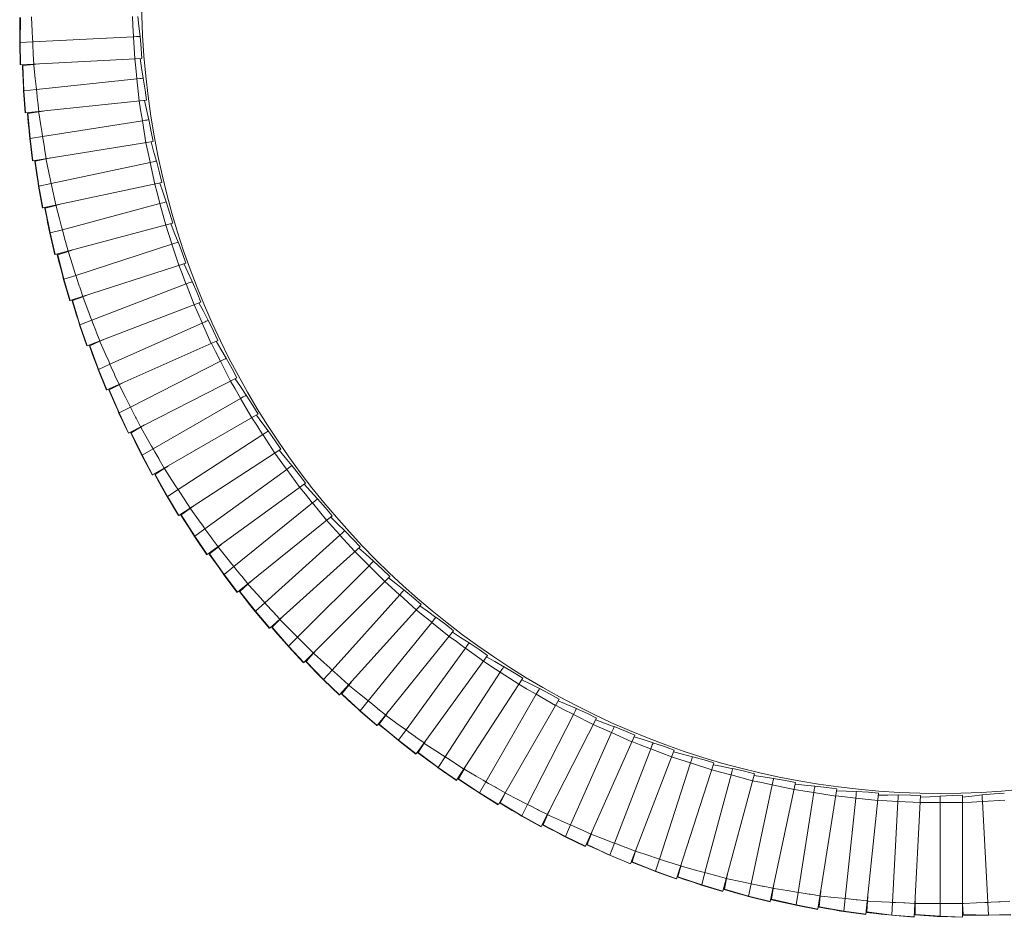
# Model space of a CAD drawing. Header units: millimetres. Extents: x -387 to 348, y -663 to 354.
# Tile 2 of 8: x -386 to -8, y -354 to -10. Entities that reach past the tile are written whole.
import ezdxf

# ---------------------------------------------------------------- set-up
doc = ezdxf.new("R2010")
doc.units = ezdxf.units.MM

msp = doc.modelspace()

# ---------------------------------------------------------------- linework, layer by layer
at = {"color": 7, "linetype": 'Continuous', "lineweight": 15}
for p, q in [((-385.78, -18.45), (-385.64, -8.8)), ((-385.78, -18.45), (-385.91, -18.46)), ((-385.73, -26.99), (-385.91, -18.46)), ((-380.93, -18.2), (-385.78, -18.45)), ((-385.62, -26.99), (-385.78, -18.45)), ((-342.24, -16.17), (-380.93, -18.2)), ((-341.79, -24.69), (-342.24, -16.17)), ((-339.04, -24.55), (-385.62, -26.99)), ((-384.7, -27.25), (-384.84, -27.27)), ((-380.51, -26.81), (-384.7, -27.25)), ((-384.33, -36.9), (-384.7, -27.25)), ((-383.82, -26.89), (-383.8, -27.15)), ((-378.82, -26.63), (-380.51, -26.81)), ((-340.97, -32.34), (-379.5, -36.39)), ((-340.08, -40.83), (-340.97, -32.34)), ((-384.33, -36.9), (-384.46, -36.91)), ((-383.84, -45.42), (-384.46, -36.91)), ((-379.5, -36.39), (-384.33, -36.9)), ((-383.73, -45.41), (-384.33, -36.9)), ((-337.33, -40.54), (-383.73, -45.41)), ((-378.63, -44.97), (-382.79, -45.63)), ((-381.94, -45.23), (-381.9, -45.48)), ((-376.95, -44.7), (-378.63, -44.97)), ((-382.79, -45.63), (-382.93, -45.65)), ((-381.92, -55.24), (-382.79, -45.63)), ((-338.85, -48.42), (-377.12, -54.48)), ((-337.52, -56.85), (-338.85, -48.42)), ((-381.92, -55.24), (-382.04, -55.26)), ((-380.98, -63.73), (-382.04, -55.26)), ((-377.12, -54.48), (-381.92, -55.24)), ((-380.87, -63.71), (-381.92, -55.24)), ((-334.79, -56.42), (-380.87, -63.71)), ((-379.92, -63.88), (-380.06, -63.91)), ((-375.8, -63), (-379.92, -63.88)), ((-378.55, -73.44), (-379.92, -63.88)), ((-379.09, -63.44), (-379.04, -63.69)), ((-374.14, -62.65), (-375.8, -63)), ((-335.9, -64.37), (-373.79, -72.43)), ((-334.12, -72.72), (-335.9, -64.37)), ((-378.55, -73.44), (-378.67, -73.46)), ((-377.16, -81.86), (-378.67, -73.46)), ((-373.79, -72.43), (-378.55, -73.44)), ((-377.06, -81.84), (-378.55, -73.44)), ((-331.43, -72.14), (-377.06, -81.84)), ((-376.1, -81.95), (-376.24, -81.99)), ((-372.03, -80.86), (-376.1, -81.95)), ((-374.23, -91.43), (-376.1, -81.95)), ((-375.29, -81.47), (-375.24, -81.72)), ((-370.39, -80.42), (-372.03, -80.86)), ((-332.11, -80.14), (-369.54, -90.17)), ((-329.91, -88.38), (-332.11, -80.14)), ((-369.54, -90.17), (-374.23, -91.43)), ((-327.24, -87.67), (-372.3, -99.74)), ((-374.23, -91.43), (-374.35, -91.46)), ((-372.41, -99.77), (-374.35, -91.46)), ((-372.3, -99.74), (-374.23, -91.43)), ((-365.72, -97.98), (-367.33, -98.5)), ((-327.51, -95.7), (-364.35, -107.67)), ((-324.87, -103.81), (-327.51, -95.7)), ((-371.34, -99.81), (-371.48, -99.85)), ((-367.33, -98.5), (-371.34, -99.81)), ((-368.98, -109.17), (-371.34, -99.81)), ((-370.56, -99.28), (-370.49, -99.53)), ((-322.25, -102.96), (-366.61, -117.37)), ((-368.98, -109.17), (-369.1, -109.21)), ((-366.72, -117.41), (-369.1, -109.21)), ((-364.35, -107.67), (-368.98, -109.17)), ((-366.61, -117.37), (-368.98, -109.17)), ((-322.1, -110.99), (-358.27, -124.87)), ((-319.04, -118.95), (-322.1, -110.99)), ((-361.72, -115.87), (-365.65, -117.38)), ((-364.9, -116.82), (-364.82, -117.06)), ((-360.13, -115.26), (-361.72, -115.87)), ((-365.65, -117.38), (-365.79, -117.44)), ((-362.81, -126.61), (-365.65, -117.38)), ((-316.46, -117.96), (-360.01, -134.68)), ((-362.81, -126.61), (-362.92, -126.66)), ((-360.12, -134.72), (-362.92, -126.66)), ((-358.27, -124.87), (-362.81, -126.61)), ((-360.01, -134.68), (-362.81, -126.61)), ((-315.89, -125.97), (-351.28, -141.73)), ((-312.42, -133.76), (-315.89, -125.97)), ((-359.05, -134.64), (-359.19, -134.7)), ((-355.2, -132.93), (-359.05, -134.64)), ((-355.73, -143.71), (-359.05, -134.64)), ((-358.32, -134.07), (-358.23, -134.27)), ((-353.65, -132.23), (-355.2, -132.93)), ((-309.9, -132.64), (-352.52, -151.61)), ((-351.28, -141.73), (-355.73, -143.71)), ((-308.91, -140.61), (-343.43, -158.2)), ((-305.04, -148.21), (-308.91, -140.61)), ((-355.73, -143.71), (-355.84, -143.76)), ((-352.62, -151.66), (-355.84, -143.76)), ((-352.52, -151.61), (-355.73, -143.71)), ((-302.58, -146.96), (-344.14, -168.14)), ((-347.8, -149.62), (-351.56, -151.53)), ((-350.87, -150.88), (-350.76, -151.12)), ((-346.29, -148.84), (-347.8, -149.61)), ((-351.56, -151.53), (-351.69, -151.59)), ((-347.76, -160.41), (-351.56, -151.53)), ((-343.43, -158.2), (-347.76, -160.41)), ((-301.17, -154.87), (-334.72, -174.24)), ((-296.91, -162.25), (-301.17, -154.87)), ((-347.76, -160.41), (-347.87, -160.46)), ((-344.24, -168.19), (-347.87, -160.46)), ((-344.14, -168.14), (-347.76, -160.41)), ((-294.52, -160.87), (-334.92, -184.2)), ((-339.54, -165.89), (-343.19, -168)), ((-338.07, -165.04), (-339.54, -165.89)), ((-343.19, -168), (-343.32, -168.07)), ((-338.94, -176.67), (-343.19, -168)), ((-342.54, -167.32), (-342.42, -167.55)), ((-292.7, -168.7), (-325.19, -189.8)), ((-288.05, -175.85), (-292.7, -168.7)), ((-338.94, -176.67), (-339.04, -176.73)), ((-335.01, -184.25), (-339.04, -176.73)), ((-334.72, -174.24), (-338.94, -176.67)), ((-334.92, -184.2), (-338.94, -176.67)), ((-285.74, -174.35), (-324.86, -199.75)), ((-329.01, -180.79), (-330.44, -181.72)), ((-333.97, -184.01), (-334.09, -184.09)), ((-330.44, -181.72), (-333.97, -184.01)), ((-329.27, -192.45), (-333.97, -184.01)), ((-333.35, -183.3), (-333.22, -183.52)), ((-283.51, -182.06), (-314.86, -204.84)), ((-278.5, -188.97), (-283.51, -182.06)), ((-276.27, -187.34), (-314.01, -214.76)), ((-329.27, -192.45), (-329.37, -192.51)), ((-324.95, -199.81), (-329.37, -192.51)), ((-325.19, -189.8), (-329.27, -192.45)), ((-324.86, -199.75), (-329.27, -192.45)), ((-319.14, -196.04), (-320.52, -197.04)), ((-273.64, -194.93), (-303.75, -219.31)), ((-268.27, -201.56), (-273.64, -194.93)), ((-323.93, -199.52), (-324.05, -199.6)), ((-320.52, -197.04), (-323.93, -199.52)), ((-318.79, -207.7), (-323.93, -199.52)), ((-323.35, -198.78), (-323.2, -198.99)), ((-266.13, -199.83), (-302.38, -229.18)), ((-314.86, -204.84), (-318.79, -207.7)), ((-263.11, -207.27), (-291.9, -233.19)), ((-257.4, -213.61), (-263.11, -207.27)), ((-318.79, -207.7), (-318.89, -207.77)), ((-314.1, -214.83), (-318.89, -207.77)), ((-314.01, -214.76), (-318.79, -207.7)), ((-308.49, -210.76), (-309.81, -211.83)), ((-313.09, -214.48), (-313.2, -214.57)), ((-309.81, -211.83), (-313.09, -214.48)), ((-307.53, -222.38), (-313.09, -214.48)), ((-312.53, -213.73), (-312.39, -213.91)), ((-255.35, -211.76), (-290.02, -242.97)), ((-307.53, -222.38), (-307.62, -222.45)), ((-302.47, -229.25), (-307.62, -222.45)), ((-303.75, -219.31), (-307.53, -222.38)), ((-302.38, -229.18), (-307.53, -222.38)), ((-251.94, -219.03), (-279.34, -246.43)), ((-245.91, -225.07), (-251.94, -219.03)), ((-298.35, -226.03), (-301.48, -228.85)), ((-297.08, -224.89), (-298.35, -226.03)), ((-243.96, -223.11), (-276.95, -256.1)), ((-301.48, -228.85), (-301.59, -228.95)), ((-295.51, -236.45), (-301.48, -228.85)), ((-300.98, -228.05), (-300.81, -228.25)), ((-240.18, -230.2), (-266.1, -258.99)), ((-233.84, -235.91), (-240.18, -230.2)), ((-291.9, -233.19), (-295.51, -236.45)), ((-231.99, -233.86), (-263.21, -268.52)), ((-295.51, -236.45), (-295.6, -236.53)), ((-290.1, -243.05), (-295.6, -236.53)), ((-290.02, -242.97), (-295.51, -236.45)), ((-286.15, -239.62), (-289.13, -242.6)), ((-284.95, -238.41), (-286.15, -239.62)), ((-227.85, -240.74), (-252.23, -270.84)), ((-221.22, -246.1), (-227.85, -240.74)), ((-289.13, -242.6), (-289.23, -242.7)), ((-282.78, -249.87), (-289.13, -242.6)), ((-288.68, -241.77), (-288.5, -241.96)), ((-219.48, -243.96), (-248.84, -280.21)), ((-279.34, -246.43), (-282.78, -249.87)), ((-282.78, -249.87), (-282.86, -249.95)), ((-277.03, -256.18), (-282.86, -249.95)), ((-276.95, -256.1), (-282.78, -249.87)), ((-273.26, -252.54), (-276.08, -255.68)), ((-272.13, -251.28), (-273.26, -252.54)), ((-214.98, -250.61), (-237.75, -281.95)), ((-208.08, -255.62), (-214.98, -250.61)), ((-276.08, -255.68), (-276.18, -255.78)), ((-269.36, -262.61), (-276.08, -255.68)), ((-275.67, -254.83), (-275.49, -255.01)), ((-206.46, -253.39), (-233.88, -291.13)), ((-266.1, -258.99), (-269.36, -262.61)), ((-201.61, -259.8), (-222.72, -292.29)), ((-194.46, -264.44), (-201.61, -259.8)), ((-269.36, -262.61), (-269.44, -262.7)), ((-263.28, -268.61), (-269.44, -262.7)), ((-263.21, -268.52), (-269.36, -262.61)), ((-258.65, -263.46), (-259.72, -264.78)), ((-192.96, -262.13), (-218.36, -301.25)), ((-262.37, -268.06), (-262.46, -268.17)), ((-259.72, -264.78), (-262.37, -268.06)), ((-255.29, -274.62), (-262.37, -268.06)), ((-262, -267.19), (-261.81, -267.36)), ((-252.23, -270.84), (-255.29, -274.62)), ((-187.79, -268.28), (-207.16, -301.83)), ((-179.02, -270.15), (-202.34, -310.55)), ((-180.4, -272.54), (-187.79, -268.28)), ((-255.29, -274.62), (-255.37, -274.72)), ((-248.91, -280.3), (-255.37, -274.72)), ((-248.84, -280.21), (-255.29, -274.62)), ((-244.55, -274.92), (-245.55, -276.29)), ((-245.55, -276.29), (-248.02, -279.7)), ((-173.53, -276.02), (-191.12, -310.54)), ((-164.68, -277.43), (-185.86, -318.99)), ((-165.93, -279.89), (-173.53, -276.02)), ((-248.02, -279.7), (-248.11, -279.82)), ((-240.61, -285.89), (-248.02, -279.7)), ((-237.75, -281.95), (-240.61, -285.89)), ((-158.89, -283), (-174.65, -318.39)), ((-151.1, -286.47), (-158.89, -283)), ((-240.61, -285.89), (-240.68, -285.99)), ((-233.94, -291.22), (-240.68, -285.99)), ((-233.88, -291.13), (-240.61, -285.89)), ((-229.87, -285.62), (-230.8, -287.04)), ((-149.98, -283.95), (-168.95, -326.56)), ((-233.09, -290.58), (-233.17, -290.7)), ((-230.8, -287.04), (-233.09, -290.58)), ((-225.36, -296.37), (-233.09, -290.58)), ((-232.82, -289.68), (-232.6, -289.83)), ((-143.91, -289.21), (-157.79, -325.38)), ((-134.96, -289.69), (-151.67, -333.24)), ((-135.95, -292.27), (-143.91, -289.21)), ((-222.71, -292.29), (-225.36, -296.37)), ((-225.36, -296.37), (-225.43, -296.47)), ((-218.42, -301.35), (-225.43, -296.47)), ((-218.36, -301.25), (-225.36, -296.37)), ((-215.5, -297.01), (-217.61, -300.66)), ((-214.65, -295.54), (-215.5, -297.01)), ((-128.62, -294.63), (-140.59, -331.47)), ((-119.65, -294.64), (-134.07, -339)), ((-120.51, -297.26), (-128.62, -294.63)), ((-217.61, -300.66), (-217.68, -300.79)), ((-209.59, -306.04), (-217.61, -300.66)), ((-217.38, -299.74), (-217.16, -299.88)), ((-207.16, -301.83), (-209.59, -306.04)), ((-113.07, -299.23), (-123.1, -336.65)), ((-104.12, -298.77), (-116.19, -343.83)), ((-104.83, -301.44), (-113.07, -299.23)), ((-198.93, -304.65), (-199.71, -306.16)), ((-97.3, -303.02), (-105.35, -340.92)), ((-88.38, -302.09), (-98.08, -347.72)), ((-88.95, -304.79), (-97.3, -303.02)), ((-72.49, -304.59), (-79.79, -350.66)), ((-209.59, -306.04), (-209.65, -306.14)), ((-202.4, -310.65), (-209.65, -306.14)), ((-202.34, -310.55), (-209.59, -306.04)), ((-199.71, -306.16), (-201.62, -309.92)), ((-201.44, -308.99), (-201.22, -309.11)), ((-81.35, -305.98), (-87.41, -344.24)), ((-72.93, -307.31), (-81.35, -305.98)), ((-65.27, -308.1), (-69.32, -346.63)), ((-56.79, -308.99), (-65.27, -308.1)), ((-56.5, -306.24), (-61.37, -352.64)), ((-49.1, -309.37), (-51.13, -348.06)), ((-40.58, -309.82), (-49.1, -309.37)), ((-40.44, -307.06), (-42.88, -353.65)), ((-24.36, -307.04), (-24.36, -353.69)), ((-8.15, -308.93), (-16.67, -309.38)), ((-16.67, -309.38), (-14.64, -348.06)), ((-201.62, -309.92), (-201.69, -310.05)), ((-193.33, -314.87), (-201.62, -309.92)), ((-191.12, -310.54), (-193.33, -314.87)), ((-182.76, -312.92), (-183.45, -314.47)), ((-24.36, -309.8), (-32.89, -309.8)), ((-32.89, -309.8), (-32.89, -348.54)), ((-193.33, -314.87), (-193.38, -314.98)), ((-185.91, -319.09), (-193.38, -314.98)), ((-185.86, -318.99), (-193.33, -314.87)), ((-183.45, -314.47), (-185.17, -318.32)), ((-185.17, -318.32), (-185.23, -318.46)), ((-176.63, -322.84), (-185.17, -318.32)), ((-185.04, -317.39), (-184.81, -317.5)), ((-174.65, -318.39), (-176.63, -322.84)), ((-166.18, -320.34), (-166.79, -321.92)), ((-176.63, -322.84), (-176.68, -322.95)), ((-169, -326.67), (-176.68, -322.95)), ((-168.95, -326.56), (-176.63, -322.84)), ((-166.79, -321.93), (-168.3, -325.86)), ((-168.3, -325.86), (-168.35, -326)), ((-159.54, -329.92), (-168.3, -325.86)), ((-168.22, -324.92), (-167.98, -325.02)), ((-157.79, -325.38), (-159.54, -329.92)), ((-149.76, -328.49), (-151.06, -332.5)), ((-149.23, -326.88), (-149.76, -328.49)), ((-159.54, -329.92), (-159.58, -330.03)), ((-151.71, -333.34), (-159.58, -330.03)), ((-151.67, -333.24), (-159.54, -329.92)), ((-151.03, -331.56), (-150.73, -331.67)), ((-140.59, -331.47), (-142.1, -336.1)), ((-151.06, -332.5), (-151.1, -332.64)), ((-142.1, -336.1), (-151.06, -332.5)), ((-132.4, -334.16), (-133.49, -338.23)), ((-131.96, -332.52), (-132.4, -334.16)), ((-142.1, -336.1), (-142.13, -336.21)), ((-134.1, -339.11), (-142.13, -336.21)), ((-134.07, -339), (-142.1, -336.1)), ((-133.49, -338.23), (-133.53, -338.37)), ((-133.51, -337.29), (-133.26, -337.37)), ((-124.36, -341.35), (-133.49, -338.23)), ((-123.1, -336.65), (-124.36, -341.35)), ((-114.78, -338.91), (-115.65, -343.04)), ((-114.42, -337.25), (-114.78, -338.91)), ((-124.36, -341.35), (-124.39, -341.47)), ((-116.22, -343.94), (-124.39, -341.47)), ((-116.19, -343.83), (-124.36, -341.35)), ((-115.72, -342.1), (-115.47, -342.16)), ((-115.65, -343.04), (-115.68, -343.18)), ((-106.36, -345.67), (-115.65, -343.04)), ((-105.35, -340.92), (-106.36, -345.67)), ((-96.93, -342.74), (-97.59, -346.9)), ((-96.66, -341.06), (-96.93, -342.74)), ((-106.36, -345.67), (-106.39, -345.79)), ((-98.1, -347.83), (-106.39, -345.79)), ((-98.08, -347.72), (-106.36, -345.67)), ((-97.7, -345.96), (-97.45, -346.01)), ((-97.59, -346.9), (-97.61, -347.04)), ((-88.17, -349.05), (-97.59, -346.9)), ((-87.41, -344.24), (-88.17, -349.05)), ((-78.9, -345.62), (-79.34, -349.81)), ((-78.72, -343.93), (-78.9, -345.62)), ((-69.32, -346.63), (-69.83, -351.46)), ((-60.66, -345.86), (-60.75, -347.56)), ((-42.52, -346.84), (-42.52, -348.54)), ((-24.36, -346.87), (-24.27, -348.57)), ((-88.17, -349.05), (-88.19, -349.17)), ((-79.81, -350.77), (-88.19, -349.17)), ((-79.79, -350.66), (-88.17, -349.05)), ((-79.51, -348.88), (-79.25, -348.92)), ((-79.34, -349.81), (-79.36, -349.96)), ((-69.83, -351.46), (-79.34, -349.81)), ((-61.18, -350.85), (-60.93, -350.87)), ((-60.75, -347.56), (-60.97, -351.76)), ((-51.13, -348.06), (-51.38, -352.92)), ((-42.52, -348.54), (-42.52, -352.75)), ((-32.89, -348.54), (-32.89, -353.4)), ((-24.27, -348.57), (-24.05, -352.78)), ((-14.64, -348.06), (-14.39, -352.92)), ((-69.83, -351.46), (-69.84, -351.58)), ((-61.39, -352.75), (-69.84, -351.58)), ((-61.37, -352.64), (-69.83, -351.46)), ((-60.97, -351.76), (-60.98, -351.91)), ((-51.38, -352.92), (-60.97, -351.76)), ((-51.38, -352.92), (-51.39, -353.04)), ((-42.88, -353.76), (-51.39, -353.04)), ((-42.88, -353.65), (-51.38, -352.92)), ((-42.78, -351.85), (-42.52, -351.86)), ((-32.89, -353.4), (-42.52, -352.75)), ((-42.52, -352.75), (-42.52, -352.9)), ((-24.36, -353.69), (-32.89, -353.4)), ((-32.89, -353.4), (-32.89, -353.52)), ((-24.36, -353.8), (-32.89, -353.52)), ((-24.35, -351.89), (-24.1, -351.88)), ((-14.39, -352.92), (-24.05, -352.78)), ((-24.05, -352.78), (-24.04, -352.92)), ((-5.86, -352.76), (-14.39, -352.92)), ((-14.39, -352.92), (-14.38, -353.04)), ((-5.85, -352.87), (-14.38, -353.04))]:
    msp.add_line(p, q, dxfattribs=at)
at = {"color": 7, "linetype": 'Continuous', "lineweight": 15, "flags": 128}
for points in [[(-385.91, -18.46), (-385.89, -17.3), (-385.85, -14.18), (-385.83, -12.32), (-385.79, -8.81)], [(-380.93, -18.2), (-380.99, -17.01), (-381.15, -13.94), (-381.41, -8.94), (-381.43, -8.58)], [(-342.24, -16.17), (-342.24, -16.09), (-342.46, -11.91), (-342.64, -8.49)], [(-339.75, -16.04), (-340.21, -12.08), (-340.63, -8.49)], [(-380.49, -26.72), (-380.68, -22.92), (-380.7, -22.46), (-380.86, -19.42), (-380.93, -18.2)], [(-339.03, -24.55), (-339.29, -20.67), (-339.75, -15.99)], [(-340.97, -32.34), (-340.98, -32.26), (-341.41, -28.1), (-341.77, -24.69)], [(-338.49, -32.08), (-339.16, -28.14), (-339.76, -24.58)], [(-384.46, -36.91), (-384.5, -35.76), (-384.63, -32.64), (-384.7, -30.78), (-384.84, -27.26)], [(-379.5, -36.39), (-379.62, -35.21), (-379.95, -32.15), (-380.47, -27.17), (-380.51, -26.81)], [(-337.32, -40.54), (-337.78, -36.68), (-338.49, -32.03)], [(-378.61, -44.88), (-379, -41.1), (-379.05, -40.63), (-379.37, -37.61), (-379.5, -36.39)], [(-338.85, -48.42), (-338.87, -48.34), (-339.52, -44.21), (-340.05, -40.82)], [(-336.39, -48.03), (-337.26, -44.14), (-338.05, -40.61)], [(-377.12, -54.48), (-377.3, -53.31), (-377.79, -50.27), (-378.57, -45.32), (-378.63, -44.97)], [(-382.04, -55.26), (-382.15, -54.11), (-382.44, -51), (-382.61, -49.15), (-382.93, -45.65)], [(-334.78, -56.41), (-335.45, -52.59), (-336.4, -47.98)], [(-375.79, -62.91), (-376.38, -59.16), (-376.45, -58.69), (-376.93, -55.69), (-377.12, -54.48)], [(-333.46, -63.85), (-334.53, -60.01), (-335.51, -56.53)], [(-335.9, -64.37), (-335.92, -64.29), (-336.79, -60.2), (-337.5, -56.84)], [(-378.67, -73.46), (-378.84, -72.32), (-379.29, -69.23), (-379.56, -67.39), (-380.06, -63.91)], [(-373.79, -72.43), (-374.04, -71.26), (-374.68, -68.25), (-375.72, -63.35), (-375.8, -63)], [(-331.42, -72.14), (-332.28, -68.35), (-333.47, -63.8)], [(-372.02, -80.77), (-372.81, -77.05), (-372.91, -76.6), (-373.54, -73.62), (-373.79, -72.43)], [(-332.11, -80.14), (-332.14, -80.06), (-333.22, -76.02), (-334.1, -72.71)], [(-329.7, -79.5), (-330.98, -75.71), (-332.14, -72.29)], [(-374.35, -91.46), (-374.58, -90.33), (-375.19, -87.27), (-375.55, -85.44), (-376.24, -81.99)], [(-369.54, -90.17), (-369.84, -89.02), (-370.64, -86.05), (-371.94, -81.21), (-372.03, -80.86)], [(-327.23, -87.67), (-328.29, -83.93), (-329.72, -79.45)], [(-367.33, -98.41), (-368.31, -94.74), (-368.43, -94.29), (-369.22, -91.35), (-369.54, -90.17)], [(-327.51, -95.7), (-327.53, -95.62), (-328.83, -91.64), (-329.89, -88.38)], [(-325.13, -94.92), (-326.61, -91.21), (-327.94, -87.86)], [(-322.24, -102.95), (-323.49, -99.27), (-325.15, -94.88)], [(-369.1, -109.21), (-369.38, -108.09), (-370.15, -105.06), (-370.61, -103.26), (-371.48, -99.85)], [(-364.35, -107.67), (-364.72, -106.54), (-365.67, -103.61), (-367.22, -98.85), (-367.33, -98.5)], [(-322.1, -110.99), (-322.13, -110.91), (-323.63, -107), (-324.85, -103.8)], [(-319.77, -110.09), (-321.43, -106.46), (-322.94, -103.18)], [(-361.72, -115.78), (-362.89, -112.17), (-363.04, -111.72), (-363.98, -108.83), (-364.35, -107.67)], [(-316.45, -117.96), (-317.9, -114.35), (-319.79, -110.04)], [(-358.27, -124.87), (-358.69, -123.76), (-359.8, -120.88), (-361.59, -116.21), (-361.72, -115.87)], [(-362.92, -126.66), (-363.26, -125.55), (-364.19, -122.57), (-364.74, -120.79), (-365.79, -117.44)], [(-315.89, -125.97), (-315.92, -125.9), (-317.63, -122.07), (-319.02, -118.94)], [(-313.61, -124.96), (-315.46, -121.42), (-317.14, -118.22)], [(-355.21, -132.83), (-356.57, -129.29), (-356.74, -128.85), (-357.83, -126.01), (-358.27, -124.87)], [(-309.89, -132.64), (-311.52, -129.11), (-313.63, -124.91)], [(-355.84, -143.76), (-356.24, -142.67), (-357.32, -139.74), (-357.97, -138), (-359.19, -134.7)], [(-351.28, -141.73), (-351.77, -140.64), (-353.02, -137.83), (-355.06, -133.26), (-355.2, -132.93)], [(-308.91, -140.61), (-308.95, -140.54), (-310.85, -136.81), (-312.4, -133.75)], [(-306.69, -139.48), (-308.72, -136.04), (-310.56, -132.94)], [(-302.57, -146.95), (-304.38, -143.52), (-306.71, -139.43)], [(-347.82, -149.52), (-349.36, -146.05), (-349.55, -145.62), (-350.79, -142.85), (-351.28, -141.73)], [(-343.43, -158.2), (-343.97, -157.14), (-345.37, -154.4), (-347.64, -149.94), (-347.8, -149.61)], [(-301.17, -154.87), (-301.21, -154.8), (-303.31, -151.17), (-305.02, -148.2)], [(-299.01, -153.62), (-301.22, -150.29), (-303.22, -147.29)], [(-347.87, -160.46), (-348.33, -159.4), (-349.56, -156.53), (-350.3, -154.82), (-351.69, -151.59)], [(-294.51, -160.87), (-296.5, -157.53), (-299.04, -153.58)], [(-339.56, -165.8), (-341.28, -162.41), (-341.49, -162), (-342.87, -159.29), (-343.43, -158.2)], [(-292.7, -168.7), (-292.74, -168.63), (-295.02, -165.12), (-296.89, -162.24)], [(-290.6, -167.34), (-292.99, -164.13), (-295.14, -161.24)], [(-334.72, -174.24), (-335.32, -173.21), (-336.86, -170.54), (-339.36, -166.2), (-339.54, -165.89)], [(-339.04, -176.73), (-339.55, -175.69), (-340.94, -172.89), (-341.76, -171.23), (-343.32, -168.07)], [(-285.73, -174.34), (-287.89, -171.11), (-290.64, -167.3)], [(-330.46, -181.63), (-332.36, -178.33), (-332.59, -177.93), (-334.11, -175.3), (-334.72, -174.24)], [(-283.51, -182.06), (-283.56, -182), (-286.02, -178.61), (-288.03, -175.84)], [(-281.49, -180.6), (-284.04, -177.52), (-286.35, -174.74)], [(-276.26, -187.34), (-278.59, -184.23), (-281.53, -180.56)], [(-329.37, -192.51), (-329.94, -191.5), (-331.46, -188.78), (-332.38, -187.16), (-334.09, -184.09)], [(-325.19, -189.8), (-325.84, -188.8), (-327.52, -186.22), (-330.24, -182.02), (-330.44, -181.72)], [(-271.7, -193.36), (-274.41, -190.43), (-276.85, -187.77)], [(-320.55, -196.95), (-322.61, -193.76), (-322.87, -193.37), (-324.52, -190.82), (-325.19, -189.8)], [(-273.64, -194.93), (-273.69, -194.87), (-276.33, -191.62), (-278.48, -188.95)], [(-266.12, -199.82), (-268.61, -196.84), (-271.74, -193.32)], [(-318.89, -207.77), (-319.51, -206.79), (-321.17, -204.15), (-322.17, -202.58), (-324.05, -199.6)], [(-314.86, -204.84), (-315.55, -203.88), (-317.37, -201.38), (-320.31, -197.33), (-320.52, -197.04)], [(-263.11, -207.27), (-263.16, -207.21), (-265.96, -204.1), (-268.26, -201.55)], [(-261.25, -205.6), (-264.11, -202.81), (-266.69, -200.28)], [(-309.85, -211.74), (-312.07, -208.66), (-312.35, -208.28), (-314.14, -205.83), (-314.86, -204.84)], [(-255.34, -211.75), (-257.98, -208.9), (-261.29, -205.56)], [(-307.62, -222.45), (-308.29, -221.51), (-310.09, -218.96), (-311.17, -217.44), (-313.2, -214.57)], [(-303.75, -219.31), (-304.5, -218.39), (-306.44, -216), (-309.59, -212.11), (-309.81, -211.83)], [(-251.94, -219.03), (-252, -218.98), (-254.96, -216.02), (-257.38, -213.59)], [(-250.18, -217.27), (-253.18, -214.63), (-255.89, -212.25)], [(-243.95, -223.11), (-246.74, -220.4), (-250.22, -217.24)], [(-298.38, -225.95), (-300.77, -222.99), (-301.06, -222.63), (-302.98, -220.26), (-303.75, -219.31)], [(-291.9, -233.19), (-292.69, -232.31), (-294.76, -230.02), (-298.11, -226.3), (-298.35, -226.03)], [(-240.18, -230.2), (-240.24, -230.15), (-243.35, -227.34), (-245.9, -225.05)], [(-238.51, -228.35), (-241.64, -225.87), (-244.47, -223.63)], [(-295.6, -236.53), (-296.32, -235.62), (-298.25, -233.17), (-299.41, -231.71), (-301.59, -228.95)], [(-231.99, -233.85), (-234.91, -231.29), (-238.55, -228.31)], [(-286.19, -239.53), (-288.73, -236.71), (-289.05, -236.36), (-291.08, -234.1), (-291.9, -233.19)], [(-227.85, -240.74), (-227.91, -240.68), (-231.16, -238.05), (-233.83, -235.89)], [(-226.28, -238.8), (-229.53, -236.49), (-232.48, -234.4)], [(-279.34, -246.43), (-280.18, -245.59), (-282.36, -243.41), (-285.9, -239.87), (-286.15, -239.62)], [(-219.48, -243.95), (-222.53, -241.55), (-226.32, -238.77)], [(-282.86, -249.95), (-283.63, -249.09), (-285.69, -246.74), (-286.92, -245.34), (-289.24, -242.7)], [(-213.51, -248.59), (-216.89, -246.46), (-219.94, -244.52)], [(-273.31, -252.46), (-275.99, -249.77), (-276.32, -249.44), (-278.47, -247.29), (-279.34, -246.43)], [(-214.98, -250.61), (-215.05, -250.56), (-218.43, -248.1), (-221.2, -246.09)], [(-206.45, -253.38), (-209.63, -251.15), (-213.56, -248.56)], [(-266.1, -258.99), (-266.99, -258.2), (-269.28, -256.14), (-273, -252.79), (-273.26, -252.54)], [(-269.44, -262.7), (-270.25, -261.87), (-272.43, -259.63), (-273.73, -258.3), (-276.18, -255.78)], [(-201.61, -259.8), (-201.68, -259.76), (-205.19, -257.47), (-208.07, -255.61)], [(-200.25, -257.71), (-203.74, -255.75), (-206.88, -253.98)], [(-259.77, -264.7), (-262.59, -262.16), (-262.93, -261.84), (-265.19, -259.81), (-266.1, -258.99)], [(-192.95, -262.12), (-196.24, -260.05), (-200.3, -257.68)], [(-186.54, -266.11), (-190.12, -264.34), (-193.35, -262.74)], [(-252.23, -270.84), (-253.15, -270.1), (-255.55, -268.16), (-259.44, -265.01), (-259.72, -264.78)], [(-187.79, -268.28), (-187.86, -268.23), (-191.48, -266.14), (-194.45, -264.43)], [(-179.01, -270.14), (-182.41, -268.25), (-186.58, -266.09)], [(-255.37, -274.72), (-256.22, -273.93), (-258.51, -271.82), (-259.88, -270.55), (-262.46, -268.17)], [(-245.6, -276.22), (-248.55, -273.82), (-248.92, -273.53), (-251.28, -271.61), (-252.23, -270.84)], [(-172.4, -273.79), (-176.07, -272.21), (-179.38, -270.78)], [(-173.53, -276.02), (-173.61, -275.98), (-177.34, -274.08), (-180.39, -272.52)], [(-164.67, -277.42), (-168.16, -275.71), (-172.45, -273.77)], [(-237.75, -281.95), (-238.71, -281.26), (-241.21, -279.45), (-245.26, -276.5), (-245.55, -276.29)], [(-157.88, -280.72), (-161.62, -279.33), (-165.01, -278.08)], [(-240.68, -285.99), (-241.57, -285.25), (-243.97, -283.25), (-245.41, -282.06), (-248.11, -279.82)], [(-230.85, -286.97), (-233.92, -284.73), (-234.3, -284.46), (-236.76, -282.67), (-237.75, -281.95)], [(-158.89, -283), (-158.97, -282.97), (-162.79, -281.26), (-165.92, -279.87)], [(-149.97, -283.94), (-153.55, -282.41), (-157.93, -280.7)], [(-143.91, -289.21), (-143.99, -289.18), (-147.89, -287.68), (-151.09, -286.45)], [(-143.01, -286.88), (-146.83, -285.69), (-150.27, -284.61)], [(-134.95, -289.68), (-138.6, -288.34), (-143.06, -286.86)], [(-225.43, -296.47), (-226.36, -295.78), (-228.86, -293.92), (-230.35, -292.8), (-233.17, -290.7)], [(-222.72, -292.29), (-223.71, -291.64), (-226.3, -289.97), (-230.49, -287.24), (-230.8, -287.04)], [(-127.85, -292.25), (-131.72, -291.26), (-135.22, -290.37)], [(-215.56, -296.94), (-218.75, -294.87), (-219.14, -294.61), (-221.69, -292.96), (-222.72, -292.29)], [(-128.62, -294.63), (-128.7, -294.6), (-132.68, -293.31), (-135.94, -292.25)], [(-119.65, -294.63), (-123.36, -293.48), (-127.9, -292.24)], [(-207.16, -301.83), (-208.19, -301.23), (-210.85, -299.69), (-215.19, -297.19), (-215.5, -297.01)], [(-113.07, -299.23), (-113.15, -299.21), (-117.19, -298.13), (-120.5, -297.24)], [(-112.42, -296.82), (-116.34, -296.04), (-119.88, -295.33)], [(-104.11, -298.77), (-107.88, -297.81), (-112.47, -296.81)], [(-209.65, -306.14), (-210.61, -305.5), (-213.21, -303.77), (-214.76, -302.74), (-217.68, -300.79)], [(-199.77, -306.1), (-203.06, -304.19), (-203.46, -303.96), (-206.1, -302.44), (-207.16, -301.83)], [(-97.3, -303.02), (-97.38, -303), (-101.47, -302.13), (-104.82, -301.42)], [(-96.78, -300.58), (-100.73, -300), (-104.3, -299.48)], [(-88.38, -302.09), (-92.19, -301.33), (-96.83, -300.57)], [(-81.35, -305.98), (-81.43, -305.97), (-85.57, -305.31), (-88.95, -304.77)], [(-80.96, -303.51), (-84.94, -303.14), (-88.53, -302.8)], [(-72.49, -304.58), (-76.34, -304.03), (-81.01, -303.51)], [(-65.01, -305.61), (-69, -305.45), (-72.61, -305.3)], [(-56.5, -306.23), (-60.37, -305.88), (-65.06, -305.61)], [(-191.12, -310.54), (-192.18, -310), (-194.92, -308.6), (-199.39, -306.32), (-199.71, -306.16)], [(-65.27, -308.1), (-65.35, -308.09), (-69.52, -307.65), (-72.92, -307.29)], [(-49.1, -309.37), (-49.18, -309.37), (-53.36, -309.15), (-56.78, -308.97)], [(-48.97, -306.88), (-52.96, -306.92), (-56.57, -306.97)], [(-40.44, -307.05), (-44.32, -306.91), (-49.02, -306.88)], [(-32.89, -307.3), (-36.87, -307.56), (-40.48, -307.79)], [(-24.36, -307.03), (-28.24, -307.08), (-32.94, -307.3)], [(-16.8, -306.88), (-20.77, -307.34), (-24.36, -307.76)], [(-16.67, -309.38), (-16.75, -309.38), (-20.94, -309.6), (-24.36, -309.78)], [(-8.3, -306.16), (-12.18, -306.42), (-16.85, -306.89)], [(-193.38, -314.98), (-194.38, -314.39), (-197.06, -312.79), (-198.66, -311.84), (-201.69, -310.05)], [(-183.52, -314.41), (-186.9, -312.68), (-187.32, -312.47), (-190.03, -311.09), (-191.12, -310.54)], [(-32.89, -309.8), (-32.97, -309.8), (-37.16, -309.8), (-40.58, -309.8)], [(-174.65, -318.39), (-175.74, -317.91), (-178.55, -316.66), (-183.13, -314.62), (-183.45, -314.47)], [(-176.68, -322.95), (-177.7, -322.41), (-180.47, -320.96), (-182.11, -320.09), (-185.23, -318.46)], [(-166.86, -321.87), (-170.33, -320.32), (-170.76, -320.13), (-173.53, -318.89), (-174.65, -318.39)], [(-157.79, -325.38), (-158.9, -324.95), (-161.78, -323.85), (-166.45, -322.05), (-166.79, -321.93)], [(-159.58, -330.03), (-160.63, -329.55), (-163.47, -328.24), (-165.16, -327.47), (-168.35, -326)], [(-149.83, -328.44), (-153.38, -327.07), (-153.81, -326.9), (-156.65, -325.82), (-157.79, -325.38)], [(-140.59, -331.47), (-141.72, -331.1), (-144.65, -330.15), (-149.41, -328.6), (-149.76, -328.49)], [(-132.48, -334.11), (-136.09, -332.93), (-136.54, -332.79), (-139.43, -331.85), (-140.59, -331.47)], [(-142.13, -336.21), (-143.21, -335.78), (-146.11, -334.63), (-147.84, -333.94), (-151.1, -332.64)], [(-123.1, -336.65), (-124.24, -336.35), (-127.22, -335.55), (-132.06, -334.25), (-132.4, -334.16)], [(-124.39, -341.47), (-125.48, -341.1), (-128.44, -340.1), (-130.2, -339.5), (-133.53, -338.37)], [(-114.86, -338.87), (-118.53, -337.88), (-118.98, -337.76), (-121.91, -336.97), (-123.1, -336.65)], [(-105.35, -340.92), (-106.51, -340.67), (-109.53, -340.03), (-114.43, -338.99), (-114.78, -338.91)], [(-106.39, -345.79), (-107.5, -345.48), (-110.51, -344.63), (-112.3, -344.13), (-115.68, -343.18)], [(-97.01, -342.69), (-100.73, -341.9), (-101.18, -341.8), (-104.16, -341.17), (-105.35, -340.92)], [(-87.41, -344.24), (-88.58, -344.06), (-91.63, -343.58), (-96.57, -342.79), (-96.93, -342.74)], [(-88.19, -349.17), (-89.32, -348.91), (-92.36, -348.23), (-94.18, -347.82), (-97.61, -347.04)], [(-78.99, -345.58), (-82.74, -344.98), (-83.2, -344.91), (-86.2, -344.43), (-87.41, -344.24)], [(-69.32, -346.63), (-70.5, -346.5), (-73.56, -346.18), (-78.54, -345.66), (-78.9, -345.62)], [(-60.84, -347.52), (-64.61, -347.12), (-65.08, -347.07), (-68.1, -346.75), (-69.32, -346.63)], [(-69.84, -351.58), (-70.98, -351.39), (-74.06, -350.86), (-75.89, -350.55), (-79.36, -349.96)], [(-51.13, -348.06), (-52.31, -348), (-55.39, -347.84), (-60.39, -347.58), (-60.75, -347.56)], [(-42.61, -348.51), (-46.4, -348.31), (-46.87, -348.28), (-49.91, -348.12), (-51.13, -348.06)], [(-32.89, -348.54), (-34.07, -348.54), (-37.16, -348.54), (-42.16, -348.54), (-42.52, -348.54)], [(-24.36, -348.54), (-28.16, -348.54), (-28.62, -348.54), (-31.66, -348.54), (-32.89, -348.54)], [(-14.64, -348.06), (-15.83, -348.13), (-18.91, -348.29), (-23.91, -348.55), (-24.27, -348.57)], [(-6.13, -347.62), (-9.92, -347.81), (-10.39, -347.84), (-13.42, -348), (-14.64, -348.06)], [(-51.39, -353.04), (-52.54, -352.9), (-55.64, -352.54), (-57.49, -352.32), (-60.98, -351.91)], [(-32.89, -353.52), (-34.04, -353.45), (-37.16, -353.25), (-39.01, -353.13), (-42.52, -352.9)], [(-14.38, -353.04), (-15.54, -353.03), (-18.66, -352.99), (-20.52, -352.97), (-24.04, -352.92)]]:
    msp.add_lwpolyline(points, dxfattribs=at)
at = {"color": 8, "linetype": 'Continuous', "lineweight": 15, "flags": 128}
for points in [[(-339.77, -16.04), (-339.75, -16.04), (-339.86, -16.05), (-340.13, -16.06), (-340.53, -16.08), (-341.05, -16.11), (-342.24, -16.17)], [(-338.51, -32.08), (-338.49, -32.08), (-338.6, -32.09), (-338.86, -32.12), (-339.27, -32.16), (-339.79, -32.22), (-340.97, -32.34)], [(-336.41, -48.04), (-336.39, -48.03), (-336.5, -48.05), (-336.76, -48.09), (-337.17, -48.16), (-337.68, -48.24), (-338.85, -48.42)], [(-333.48, -63.86), (-333.46, -63.85), (-333.57, -63.88), (-333.83, -63.93), (-334.23, -64.02), (-334.74, -64.12), (-335.9, -64.37)], [(-329.73, -79.5), (-329.71, -79.5), (-329.81, -79.53), (-330.07, -79.6), (-330.47, -79.7), (-330.97, -79.84), (-332.11, -80.14)], [(-325.16, -94.93), (-325.14, -94.93), (-325.24, -94.96), (-325.5, -95.04), (-325.89, -95.17), (-326.38, -95.33), (-327.51, -95.7)], [(-319.79, -110.1), (-319.77, -110.09), (-319.87, -110.13), (-320.12, -110.23), (-320.5, -110.37), (-320.99, -110.56), (-322.1, -110.99)], [(-313.63, -124.97), (-313.61, -124.96), (-313.71, -125), (-313.96, -125.11), (-314.33, -125.28), (-314.81, -125.49), (-315.89, -125.97)], [(-306.71, -139.49), (-306.69, -139.48), (-306.79, -139.53), (-307.02, -139.65), (-307.39, -139.84), (-307.85, -140.07), (-308.91, -140.61)], [(-299.03, -153.63), (-299.01, -153.62), (-299.11, -153.67), (-299.34, -153.81), (-299.69, -154.01), (-300.14, -154.27), (-301.17, -154.87)], [(-290.63, -167.35), (-290.61, -167.34), (-290.7, -167.4), (-290.92, -167.54), (-291.27, -167.77), (-291.7, -168.05), (-292.7, -168.7)], [(-281.51, -180.61), (-281.5, -180.6), (-281.59, -180.66), (-281.8, -180.82), (-282.13, -181.06), (-282.55, -181.37), (-283.51, -182.06)], [(-271.72, -193.38), (-271.7, -193.36), (-271.79, -193.43), (-272, -193.6), (-272.31, -193.86), (-272.72, -194.19), (-273.64, -194.93)], [(-261.27, -205.61), (-261.26, -205.6), (-261.34, -205.67), (-261.54, -205.85), (-261.84, -206.13), (-262.22, -206.47), (-263.11, -207.27)], [(-250.2, -217.29), (-250.18, -217.27), (-250.26, -217.35), (-250.45, -217.54), (-250.74, -217.83), (-251.1, -218.19), (-251.94, -219.03)], [(-238.53, -228.36), (-238.51, -228.35), (-238.59, -228.43), (-238.76, -228.63), (-239.04, -228.93), (-239.38, -229.32), (-240.18, -230.2)], [(-226.29, -238.82), (-226.28, -238.8), (-226.35, -238.88), (-226.52, -239.09), (-226.77, -239.41), (-227.1, -239.81), (-227.85, -240.74)], [(-213.53, -248.61), (-213.52, -248.59), (-213.58, -248.68), (-213.74, -248.9), (-213.98, -249.23), (-214.28, -249.65), (-214.98, -250.61)], [(-200.27, -257.73), (-200.26, -257.71), (-200.32, -257.8), (-200.46, -258.02), (-200.68, -258.37), (-200.97, -258.8), (-201.61, -259.8)], [(-186.55, -266.14), (-186.54, -266.12), (-186.59, -266.21), (-186.73, -266.44), (-186.93, -266.8), (-187.19, -267.25), (-187.79, -268.28)], [(-172.41, -273.81), (-172.4, -273.8), (-172.45, -273.89), (-172.57, -274.13), (-172.76, -274.49), (-172.99, -274.96), (-173.53, -276.02)], [(-157.89, -280.74), (-157.88, -280.72), (-157.92, -280.82), (-158.03, -281.07), (-158.2, -281.44), (-158.41, -281.91), (-158.89, -283)], [(-143.02, -286.9), (-143.02, -286.88), (-143.06, -286.98), (-143.15, -287.23), (-143.3, -287.62), (-143.48, -288.1), (-143.91, -289.21)], [(-127.86, -292.27), (-127.85, -292.25), (-127.88, -292.36), (-127.97, -292.61), (-128.09, -293), (-128.25, -293.49), (-128.62, -294.63)], [(-112.43, -296.85), (-112.42, -296.83), (-112.45, -296.93), (-112.52, -297.19), (-112.63, -297.58), (-112.76, -298.08), (-113.07, -299.23)], [(-96.78, -300.6), (-96.78, -300.58), (-96.8, -300.69), (-96.86, -300.95), (-96.94, -301.35), (-97.05, -301.86), (-97.3, -303.02)], [(-80.96, -303.54), (-80.96, -303.52), (-80.98, -303.63), (-81.02, -303.89), (-81.08, -304.29), (-81.16, -304.8), (-81.35, -305.98)], [(-65.01, -305.64), (-65.01, -305.62), (-65.02, -305.73), (-65.05, -305.99), (-65.09, -306.4), (-65.15, -306.92), (-65.27, -308.1)], [(-48.97, -306.9), (-48.97, -306.88), (-48.98, -306.99), (-48.99, -307.26), (-49.01, -307.67), (-49.04, -308.18), (-49.1, -309.37)], [(-32.89, -307.33), (-32.89, -307.3), (-32.89, -307.42), (-32.89, -307.68), (-32.89, -308.09), (-32.89, -308.61), (-32.89, -309.8)], [(-16.8, -306.91), (-16.8, -306.89), (-16.8, -307), (-16.78, -307.26), (-16.76, -307.67), (-16.73, -308.19), (-16.67, -309.38)]]:
    msp.add_lwpolyline(points, dxfattribs=at)
at = {"color": 7, "linetype": 'Continuous', "lineweight": 15}
msp.add_circle((-32.85, 0.01), 306.3, dxfattribs=at)

doc.saveas('drawing.dxf')
